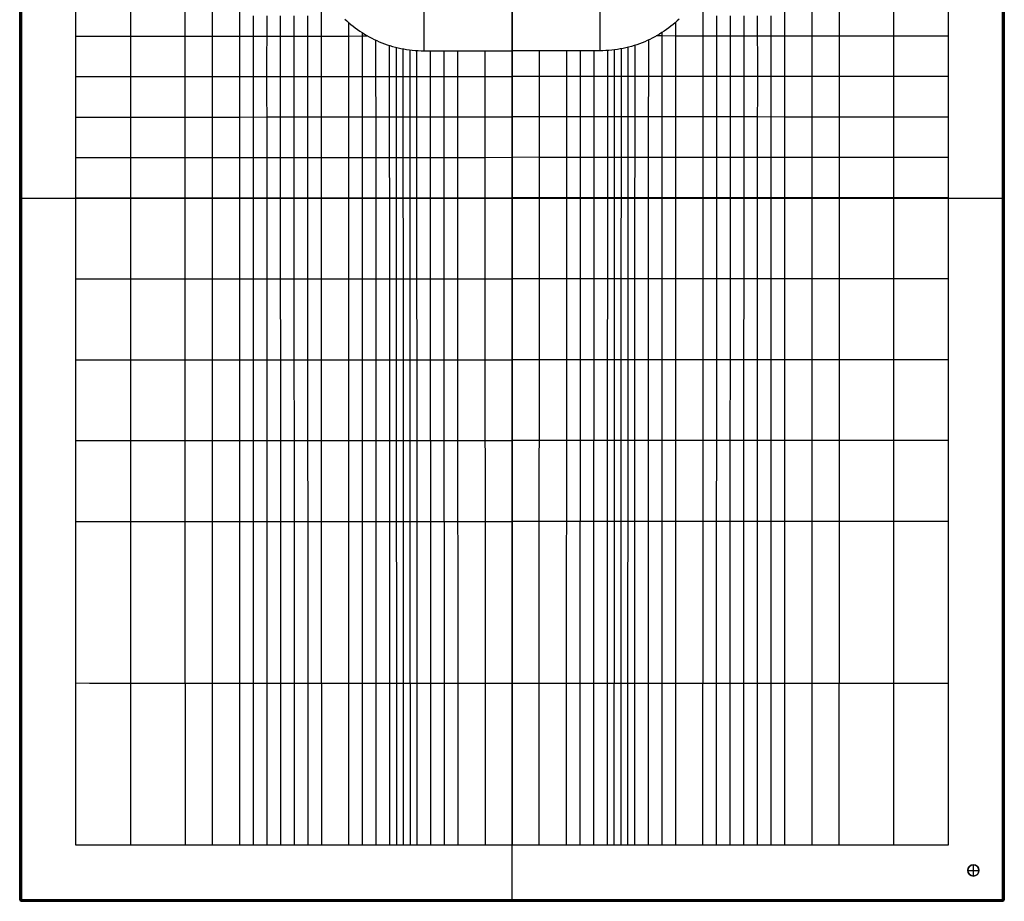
# Model space of a CAD drawing. Extents: x 0 to 700, y -500 to 500.
# Tile 1 of 3: x 0 to 700, y -500 to 127. Entities that reach past the tile are written whole.
import ezdxf

# ---------------------------------------------------------------- set-up
doc = ezdxf.new("R2010")
doc.units = 0
doc.header["$MEASUREMENT"] = 0
doc.layers.add('1', color=18, linetype='CONTINUOUS')

msp = doc.modelspace()

# ---------------------------------------------------------------- linework, layer by layer
at = {"layer": '1', "color": 111}
for p, q in [((0.01, 498.99, -1.99), (0.01, -498.99, -1.99)), ((0.01, 498.99, -2), (0.01, -498.99, -2)), ((0.14, -498.86, 13.51), (0.14, 498.86, 13.51)), ((0.28, -498.72, 29.01), (0.28, 498.72, 29.01)), ((1.01, 498.99, -3), (1.01, -498.99, -3)), ((1.28, 498.72, 30), (1.28, -498.72, 30)), ((698.72, -498.72, 30), (698.72, 498.72, 30)), ((698.99, -498.99, -3), (698.99, 498.99, -3)), ((699.72, 498.72, 29.01), (699.72, -498.72, 29.01)), ((699.86, 498.86, 13.51), (699.86, -498.86, 13.51)), ((699.99, -498.99, -1.99), (699.99, 498.99, -1.99)), ((699.99, -498.99, -2), (699.99, 498.99, -2)), ((40, -460, 30), (40, 460, 30)), ((660, 460, 30), (660, -460, 30)), ((350, -498.99, -3), (350, 204.09, -3)), ((287.48, 104.85, 18.81), (287.48, 184.85, 17.22)), ((350, 184.85, 17.22), (350, 104.85, 18.81)), ((412.52, 184.85, 17.22), (412.52, 104.85, 18.81)), ((287.48, 104.85, 18.81), (350, 104.85, 18.81)), ((330.62, 104.85, 18.81), (330.83, -460, 30)), ((412.52, 104.85, 18.81), (350, 104.85, 18.81)), ((350, 104.85, 18.81), (350, -460, 30)), ((369.38, 104.85, 18.81), (369.17, -460, 30)), ((0.01, 0, -1.99), (0.28, 0, 29.01)), ((1.01, 0, -3), (698.99, 0, -3)), ((660, 0, 30), (698.72, 0, 30)), ((1.28, 0, 30), (40, 0, 30)), ((699.99, 0, -1.99), (699.72, 0, 29.01)), ((350, -460, 30), (40, -460, 30)), ((660, -460, 30), (350, -460, 30)), ((350, -498.72, 30), (350, -460, 30)), ((678, -482, 7), (678, -474, 7)), ((678, -474, -3), (678, -474, 7)), ((674, -478, 7), (682, -478, 7)), ((674, -478, -3), (674, -478, 7)), ((678, -482, -3), (678, -482, 7)), ((682, -478, -3), (682, -478, 7)), ((0.01, -498.99, -1.99), (0.28, -498.72, 29.01)), ((1.01, -498.99, -3), (698.99, -498.99, -3)), ((1.28, -499.72, 29.01), (1.01, -499.99, -1.99)), ((1.01, -499.99, -1.99), (698.99, -499.99, -1.99)), ((1.01, -499.99, -2), (698.99, -499.99, -2)), ((1.14, -499.86, 13.51), (698.86, -499.86, 13.51)), ((1.28, -498.72, 30), (698.72, -498.72, 30)), ((698.72, -499.72, 29.01), (1.28, -499.72, 29.01)), ((350, -499.72, 29.01), (350, -499.99, -1.99)), ((698.99, -499.99, -1.99), (698.72, -499.72, 29.01)), ((698.99, -499.99, -1.99), (698.72, -499.72, 29.01)), ((699.72, -498.72, 29.01), (699.99, -498.99, -1.99))]:
    msp.add_line(p, q, dxfattribs=at)
for points in [[(78.75, 460, 30), (78.74, 431.47, 29.5), (78.74, 402.74, 29.03), (78.74, 388.37, 28.83), (78.74, 374, 28.64), (78.74, 359.63, 28.48), (78.74, 338.08, 28.29), (78.74, 316.52, 28.16), (78.74, 287.77, 28.07), (78.75, 259.01, 28.04), (78.74, 115.19, 27.98), (78.73, 86.43, 28), (78.73, 57.66, 28.04), (78.73, 28.9, 28.1), (78.73, 0.13, 28.19), (78.73, -57.39, 28.41), (78.74, -229.96, 29.12), (78.76, -460, 30)], [(117.52, 459.99, 30), (117.51, 431.46, 28.99), (117.5, 417.1, 28.5), (117.5, 402.74, 28.03), (117.49, 388.38, 27.59), (117.49, 374.02, 27.2), (117.48, 359.66, 26.86), (117.48, 345.29, 26.58), (117.48, 330.93, 26.37), (117.48, 316.56, 26.23), (117.48, 302.18, 26.14), (117.49, 287.81, 26.09), (117.49, 259.06, 26.05), (117.49, 172.76, 26), (117.48, 115.22, 25.96), (117.48, 86.45, 25.99), (117.47, 57.69, 26.09), (117.47, 28.92, 26.24), (117.47, 0.15, 26.43), (117.48, -57.38, 26.89), (117.5, -172.44, 27.83), (117.51, -229.97, 28.28), (117.54, -460, 30)], [(582.48, 459.99, 30), (582.49, 431.46, 28.99), (582.5, 417.1, 28.5), (582.5, 402.74, 28.03), (582.51, 388.38, 27.59), (582.51, 374.02, 27.2), (582.52, 359.66, 26.86), (582.52, 345.29, 26.58), (582.52, 330.93, 26.37), (582.52, 316.56, 26.23), (582.52, 302.18, 26.14), (582.51, 287.81, 26.09), (582.51, 259.06, 26.05), (582.51, 172.76, 26), (582.52, 115.22, 25.96), (582.52, 86.45, 25.99), (582.53, 57.69, 26.09), (582.53, 28.92, 26.24), (582.53, 0.15, 26.43), (582.52, -57.38, 26.89), (582.5, -172.44, 27.83), (582.49, -229.97, 28.28), (582.46, -460, 30)], [(621.25, 460, 30), (621.26, 431.47, 29.5), (621.26, 402.74, 29.03), (621.26, 388.37, 28.83), (621.26, 374, 28.64), (621.26, 359.63, 28.48), (621.26, 338.08, 28.29), (621.26, 316.52, 28.16), (621.26, 287.77, 28.07), (621.25, 259.01, 28.04), (621.26, 115.19, 27.98), (621.27, 86.43, 28), (621.27, 57.66, 28.04), (621.27, 28.9, 28.1), (621.27, 0.13, 28.19), (621.27, -57.39, 28.41), (621.26, -229.96, 29.12), (621.24, -460, 30)], [(214.32, 150.16, 20.86), (214.32, 129.68, 20.85), (214.32, 115.29, 20.9), (214.32, 100.9, 21.01), (214.32, 86.52, 21.17), (214.33, 72.13, 21.37), (214.33, 57.74, 21.61), (214.34, 28.97, 22.12), (214.38, -57.35, 23.71), (214.4, -114.9, 24.69), (214.41, -172.44, 25.62), (214.43, -229.99, 26.52), (214.49, -460, 30)], [(485.68, 150.16, 20.86), (485.68, 129.68, 20.85), (485.68, 115.29, 20.9), (485.68, 100.9, 21.01), (485.68, 86.52, 21.17), (485.67, 72.13, 21.37), (485.67, 57.74, 21.61), (485.66, 28.97, 22.12), (485.62, -57.35, 23.71), (485.6, -114.9, 24.69), (485.59, -172.44, 25.62), (485.57, -229.99, 26.52), (485.51, -460, 30)], [(136.85, 144.01, 24.95), (136.85, 115.24, 24.94), (136.85, 86.47, 25), (136.84, 57.7, 25.13), (136.85, 28.93, 25.33), (136.85, 0.16, 25.59), (136.88, -172.44, 27.33), (136.89, -229.97, 27.88), (136.93, -460, 30)], [(156.22, 144.02, 23.92), (156.22, 115.25, 23.92), (156.22, 100.87, 23.95), (156.21, 86.48, 24), (156.21, 72.1, 24.08), (156.21, 57.71, 24.19), (156.22, 28.94, 24.45), (156.22, 0.17, 24.77), (156.25, -114.91, 26.18), (156.26, -172.44, 26.85), (156.27, -229.98, 27.5), (156.3, -345.04, 28.76), (156.32, -460, 30)], [(543.78, 144.02, 23.92), (543.78, 115.25, 23.92), (543.78, 100.87, 23.95), (543.79, 86.48, 24), (543.79, 72.1, 24.08), (543.79, 57.71, 24.19), (543.78, 28.94, 24.45), (543.78, 0.17, 24.77), (543.75, -114.91, 26.18), (543.74, -172.44, 26.85), (543.73, -229.98, 27.5), (543.7, -345.04, 28.76), (543.68, -460, 30)], [(563.15, 144.01, 24.95), (563.15, 115.24, 24.94), (563.15, 86.47, 25), (563.16, 57.7, 25.13), (563.15, 28.93, 25.33), (563.15, 0.16, 25.59), (563.12, -172.44, 27.33), (563.11, -229.97, 27.88), (563.07, -460, 30)], [(165.9, 129.64, 23.4), (165.9, 115.26, 23.41), (165.9, 100.87, 23.44), (165.9, 86.49, 23.51), (165.9, 72.1, 23.6), (165.9, 57.72, 23.73), (165.9, 28.94, 24.03), (165.91, 0.17, 24.38), (165.94, -114.91, 25.9), (165.95, -172.44, 26.63), (165.97, -229.98, 27.32), (165.99, -345.04, 28.67), (166.01, -460, 30)], [(175.59, 129.65, 22.88), (175.59, 115.26, 22.9), (175.58, 100.88, 22.94), (175.58, 86.49, 23.02), (175.58, 72.11, 23.13), (175.59, 57.72, 23.27), (175.59, 28.95, 23.61), (175.6, 0.18, 24), (175.63, -114.91, 25.64), (175.65, -172.44, 26.41), (175.66, -229.98, 27.15), (175.69, -345.05, 28.59), (175.71, -460, 30)], [(185.27, 129.66, 22.37), (185.27, 115.27, 22.39), (185.27, 100.89, 22.45), (185.27, 86.5, 22.54), (185.27, 72.11, 22.67), (185.27, 57.73, 22.83), (185.28, 28.96, 23.21), (185.29, 0.18, 23.64), (185.3, -57.36, 24.53), (185.32, -114.9, 25.39), (185.34, -172.44, 26.2), (185.35, -229.98, 26.98), (185.38, -345.05, 28.5), (185.4, -460, 30)], [(194.95, 129.66, 21.86), (194.95, 115.28, 21.88), (194.95, 100.89, 21.96), (194.95, 86.51, 22.07), (194.95, 72.12, 22.22), (194.96, 57.73, 22.4), (194.96, 28.96, 22.83), (194.99, -57.36, 24.24), (195.01, -114.9, 25.14), (195.03, -172.44, 26), (195.05, -229.98, 26.82), (195.1, -460, 30)], [(204.64, 129.67, 21.35), (204.64, 115.28, 21.39), (204.64, 100.9, 21.48), (204.64, 86.51, 21.61), (204.64, 72.13, 21.79), (204.64, 57.74, 21.99), (204.65, 28.97, 22.46), (204.68, -57.36, 23.97), (204.7, -114.9, 24.91), (204.72, -172.44, 25.8), (204.74, -229.98, 26.66), (204.79, -460, 30)], [(231.13, 127.39, 20.03), (232.56, 126.06, 19.97), (234.03, 124.76, 19.91), (235.52, 123.49, 19.85), (237.05, 122.26, 19.79), (238.61, 121.07, 19.73), (240.2, 119.91, 19.68), (241.81, 118.79, 19.62), (243.45, 117.71, 19.56), (245.12, 116.67, 19.51), (246.82, 115.66, 19.45), (248.54, 114.7, 19.4), (250.29, 113.78, 19.35), (252.07, 112.9, 19.3), (253.86, 112.06, 19.25), (255.68, 111.26, 19.21), (257.53, 110.51, 19.16), (259.39, 109.8, 19.12), (261.28, 109.14, 19.08), (263.19, 108.52, 19.04), (265.12, 107.94, 19.01), (267.06, 107.42, 18.97), (269.03, 106.94, 18.94), (271.02, 106.51, 18.92), (273.02, 106.12, 18.89), (275.04, 105.79, 18.87), (277.08, 105.5, 18.85), (279.13, 105.27, 18.83), (281.19, 105.09, 18.82), (283.28, 104.95, 18.81), (285.37, 104.87, 18.81), (287.48, 104.85, 18.81)], [(468.87, 127.39, 20.03), (467.44, 126.06, 19.97), (465.97, 124.76, 19.91), (464.48, 123.49, 19.85), (462.95, 122.26, 19.79), (461.39, 121.07, 19.73), (459.8, 119.91, 19.68), (458.19, 118.79, 19.62), (456.55, 117.71, 19.56), (454.88, 116.67, 19.51), (453.18, 115.66, 19.45), (451.46, 114.7, 19.4), (449.71, 113.78, 19.35), (447.93, 112.9, 19.3), (446.14, 112.06, 19.25), (444.32, 111.26, 19.21), (442.47, 110.51, 19.16), (440.61, 109.8, 19.12), (438.72, 109.14, 19.08), (436.81, 108.52, 19.04), (434.88, 107.94, 19.01), (432.94, 107.42, 18.97), (430.97, 106.94, 18.94), (428.98, 106.51, 18.92), (426.98, 106.12, 18.89), (424.96, 105.79, 18.87), (422.92, 105.5, 18.85), (420.87, 105.27, 18.83), (418.81, 105.09, 18.82), (416.72, 104.95, 18.81), (414.63, 104.87, 18.81), (412.52, 104.85, 18.81)], [(495.36, 129.67, 21.35), (495.36, 115.28, 21.39), (495.36, 100.9, 21.48), (495.36, 86.51, 21.61), (495.36, 72.13, 21.79), (495.36, 57.74, 21.99), (495.35, 28.97, 22.46), (495.32, -57.36, 23.97), (495.3, -114.9, 24.91), (495.28, -172.44, 25.8), (495.26, -229.98, 26.66), (495.21, -460, 30)], [(505.05, 129.66, 21.86), (505.05, 115.28, 21.88), (505.05, 100.89, 21.96), (505.05, 86.51, 22.07), (505.05, 72.12, 22.22), (505.04, 57.73, 22.4), (505.04, 28.96, 22.83), (505.01, -57.36, 24.24), (504.99, -114.9, 25.14), (504.97, -172.44, 26), (504.95, -229.98, 26.82), (504.9, -460, 30)], [(514.73, 129.66, 22.37), (514.73, 115.27, 22.39), (514.73, 100.89, 22.45), (514.73, 86.5, 22.54), (514.73, 72.11, 22.67), (514.73, 57.73, 22.83), (514.72, 28.96, 23.21), (514.71, 0.18, 23.64), (514.7, -57.36, 24.53), (514.68, -114.9, 25.39), (514.66, -172.44, 26.2), (514.65, -229.98, 26.98), (514.62, -345.05, 28.5), (514.6, -460, 30)], [(524.41, 129.65, 22.88), (524.41, 115.26, 22.9), (524.42, 100.88, 22.94), (524.42, 86.49, 23.02), (524.42, 72.11, 23.13), (524.41, 57.72, 23.27), (524.41, 28.95, 23.61), (524.4, 0.18, 24), (524.37, -114.91, 25.64), (524.35, -172.44, 26.41), (524.34, -229.98, 27.15), (524.31, -345.05, 28.59), (524.29, -460, 30)], [(534.1, 129.64, 23.4), (534.1, 115.26, 23.41), (534.1, 100.87, 23.44), (534.1, 86.49, 23.51), (534.1, 72.1, 23.6), (534.1, 57.72, 23.73), (534.1, 28.94, 24.03), (534.09, 0.17, 24.38), (534.06, -114.91, 25.9), (534.05, -172.44, 26.63), (534.03, -229.98, 27.32), (534.01, -345.04, 28.67), (533.99, -460, 30)], [(233.69, 125.05, 19.93), (233.69, 115.3, 19.99), (233.69, 100.92, 20.15), (233.69, 86.53, 20.37), (233.7, 72.14, 20.63), (233.7, 57.75, 20.91), (233.73, 0.2, 22.12), (233.75, -28.57, 22.7), (233.76, -57.35, 23.25), (233.78, -114.9, 24.3), (233.8, -172.44, 25.29), (233.82, -229.99, 26.25), (233.88, -460, 30)], [(466.31, 125.05, 19.93), (466.31, 115.3, 19.99), (466.31, 100.92, 20.15), (466.31, 86.53, 20.37), (466.3, 72.14, 20.63), (466.3, 57.75, 20.91), (466.27, 0.2, 22.12), (466.25, -28.57, 22.7), (466.24, -57.35, 23.25), (466.22, -114.9, 24.3), (466.2, -172.44, 25.29), (466.18, -229.99, 26.25), (466.12, -460, 30)], [(40, 115.16, 30), (136.85, 115.24, 24.94), (194.95, 115.28, 21.88), (214.32, 115.29, 20.9), (224, 115.3, 20.43), (233.69, 115.3, 19.99), (243.37, 115.31, 19.59), (247.43, 115.31, 19.43)], [(243.37, 117.76, 19.57), (243.38, 100.92, 19.78), (243.38, 86.53, 20.02), (243.39, 72.15, 20.31), (243.42, 0.21, 21.89), (243.44, -28.57, 22.48), (243.45, -57.34, 23.05), (243.47, -114.9, 24.12), (243.49, -172.44, 25.14), (243.51, -229.99, 26.13), (243.57, -460, 30)], [(253.06, 112.42, 19.27), (253.07, 99.48, 19.47), (253.07, 86.54, 19.72), (253.08, 57.77, 20.37), (253.1, 28.99, 21.04), (253.11, 0.21, 21.68), (253.13, -28.56, 22.29), (253.14, -57.34, 22.87), (253.16, -114.89, 23.96), (253.19, -172.44, 25), (253.24, -345.07, 28.01), (253.27, -460, 30)], [(446.94, 112.42, 19.27), (446.93, 99.48, 19.47), (446.93, 86.54, 19.72), (446.92, 57.77, 20.37), (446.9, 28.99, 21.04), (446.89, 0.21, 21.68), (446.87, -28.56, 22.29), (446.86, -57.34, 22.87), (446.84, -114.89, 23.96), (446.81, -172.44, 25), (446.76, -345.07, 28.01), (446.73, -460, 30)], [(660, 115.16, 30), (563.15, 115.24, 24.94), (505.05, 115.28, 21.88), (485.68, 115.29, 20.9), (476, 115.3, 20.43), (466.31, 115.3, 19.99), (456.63, 115.31, 19.59), (452.57, 115.31, 19.43)], [(456.63, 117.76, 19.57), (456.62, 100.92, 19.78), (456.62, 86.53, 20.02), (456.61, 72.15, 20.31), (456.58, 0.21, 21.89), (456.56, -28.57, 22.48), (456.55, -57.34, 23.05), (456.53, -114.9, 24.12), (456.51, -172.44, 25.14), (456.49, -229.99, 26.13), (456.43, -460, 30)], [(262.76, 108.66, 19.05), (262.76, 97.6, 19.25), (262.76, 86.55, 19.48), (262.79, 28.99, 20.85), (262.81, 0.22, 21.5), (262.82, -28.56, 22.12), (262.83, -57.34, 22.7), (262.86, -114.89, 23.81), (262.88, -172.44, 24.87), (262.93, -345.08, 27.96), (262.96, -460, 30)], [(267.6, 107.28, 18.96), (267.6, 96.92, 19.16), (267.61, 86.55, 19.39), (267.64, 29, 20.77), (267.65, 0.22, 21.42), (267.67, -28.56, 22.04), (267.68, -57.34, 22.63), (267.7, -114.89, 23.74), (267.72, -172.44, 24.81), (267.78, -345.08, 27.94), (267.81, -460, 30)], [(272.45, 106.23, 18.9), (272.45, 96.39, 19.09), (272.45, 86.55, 19.31), (272.48, 29, 20.7), (272.5, 0.22, 21.35), (272.51, -28.56, 21.97), (272.53, -57.34, 22.56), (272.55, -114.89, 23.68), (272.59, -229.99, 25.81), (272.66, -460, 30)], [(277.3, 105.48, 18.85), (277.3, 96.02, 19.04), (277.3, 86.55, 19.26), (277.33, 29, 20.64), (277.35, 0.22, 21.28), (277.36, -28.56, 21.9), (277.37, -57.33, 22.49), (277.4, -114.89, 23.62), (277.44, -229.99, 25.77), (277.51, -460, 30)], [(282.14, 105.02, 18.82), (282.15, 86.56, 19.22), (282.18, 29.01, 20.58), (282.19, 0.23, 21.22), (282.21, -28.55, 21.84), (282.22, -57.33, 22.43), (282.24, -114.89, 23.56), (282.29, -229.99, 25.73), (282.35, -460, 30)], [(417.86, 105.02, 18.82), (417.85, 86.56, 19.22), (417.82, 29.01, 20.58), (417.81, 0.23, 21.22), (417.79, -28.55, 21.84), (417.78, -57.33, 22.43), (417.76, -114.89, 23.56), (417.71, -229.99, 25.73), (417.65, -460, 30)], [(422.7, 105.48, 18.85), (422.7, 96.02, 19.04), (422.7, 86.55, 19.26), (422.67, 29, 20.64), (422.65, 0.22, 21.28), (422.64, -28.56, 21.9), (422.63, -57.33, 22.49), (422.6, -114.89, 23.62), (422.56, -229.99, 25.77), (422.49, -460, 30)], [(427.55, 106.23, 18.9), (427.55, 96.39, 19.09), (427.55, 86.55, 19.31), (427.52, 29, 20.7), (427.5, 0.22, 21.35), (427.49, -28.56, 21.97), (427.47, -57.34, 22.56), (427.45, -114.89, 23.68), (427.41, -229.99, 25.81), (427.34, -460, 30)], [(432.4, 107.28, 18.96), (432.4, 96.92, 19.16), (432.39, 86.55, 19.39), (432.36, 29, 20.77), (432.35, 0.22, 21.42), (432.33, -28.56, 22.04), (432.32, -57.34, 22.63), (432.3, -114.89, 23.74), (432.28, -172.44, 24.81), (432.22, -345.08, 27.94), (432.19, -460, 30)], [(437.24, 108.66, 19.05), (437.24, 97.6, 19.25), (437.24, 86.55, 19.48), (437.21, 28.99, 20.85), (437.19, 0.22, 21.5), (437.18, -28.56, 22.12), (437.17, -57.34, 22.7), (437.14, -114.89, 23.81), (437.12, -172.44, 24.87), (437.07, -345.08, 27.96), (437.04, -460, 30)], [(291.84, 104.85, 18.8), (291.84, 86.56, 19.19), (291.87, 29.01, 20.49), (291.89, 0.23, 21.12), (291.9, -28.55, 21.73), (291.91, -57.33, 22.32), (291.94, -114.89, 23.45), (291.98, -229.99, 25.66), (292.05, -460, 30)], [(301.53, 104.85, 18.81), (301.55, 57.79, 19.79), (301.58, 0.24, 21.04), (301.61, -57.33, 22.23), (301.63, -114.88, 23.37), (301.71, -345.09, 27.8), (301.75, -460, 30)], [(398.47, 104.85, 18.81), (398.45, 57.79, 19.79), (398.42, 0.24, 21.04), (398.39, -57.33, 22.23), (398.37, -114.88, 23.37), (398.29, -345.09, 27.8), (398.25, -460, 30)], [(408.16, 104.85, 18.8), (408.16, 86.56, 19.19), (408.13, 29.01, 20.49), (408.11, 0.23, 21.12), (408.1, -28.55, 21.73), (408.09, -57.33, 22.32), (408.06, -114.89, 23.45), (408.02, -229.99, 25.66), (407.95, -460, 30)], [(40, 86.4, 30), (156.21, 86.48, 24), (185.27, 86.5, 22.54), (204.64, 86.51, 21.61), (214.32, 86.52, 21.17), (224.01, 86.52, 20.76), (233.69, 86.53, 20.37), (243.38, 86.53, 20.02), (253.07, 86.54, 19.72), (262.76, 86.55, 19.48), (272.45, 86.55, 19.31), (282.15, 86.56, 19.22), (291.84, 86.56, 19.19), (350, 86.61, 19.17)], [(660, 86.4, 30), (543.79, 86.48, 24), (514.73, 86.5, 22.54), (495.36, 86.51, 21.61), (485.68, 86.52, 21.17), (475.99, 86.52, 20.76), (466.31, 86.53, 20.37), (456.62, 86.53, 20.02), (446.93, 86.54, 19.72), (437.24, 86.55, 19.48), (427.55, 86.55, 19.31), (417.85, 86.56, 19.22), (408.16, 86.56, 19.19), (350, 86.61, 19.17)], [(40, 57.64, 30), (117.47, 57.69, 26.09), (156.21, 57.71, 24.19), (175.59, 57.72, 23.27), (194.96, 57.73, 22.4), (204.64, 57.74, 21.99), (214.33, 57.74, 21.61), (224.02, 57.75, 21.24), (233.7, 57.75, 20.91), (243.39, 57.76, 20.62), (253.08, 57.77, 20.37), (262.78, 57.77, 20.17), (272.47, 57.78, 20.01), (282.16, 57.78, 19.91), (291.86, 57.79, 19.84), (311.25, 57.8, 19.77), (350, 57.83, 19.74)], [(660, 57.64, 30), (582.53, 57.69, 26.09), (543.79, 57.71, 24.19), (524.41, 57.72, 23.27), (505.04, 57.73, 22.4), (495.36, 57.74, 21.99), (485.67, 57.74, 21.61), (475.98, 57.75, 21.24), (466.3, 57.75, 20.91), (456.61, 57.76, 20.62), (446.92, 57.77, 20.37), (437.22, 57.77, 20.17), (427.53, 57.78, 20.01), (417.84, 57.78, 19.91), (408.14, 57.79, 19.84), (388.75, 57.8, 19.77), (350, 57.83, 19.74)], [(40, 28.88, 30), (78.73, 28.9, 28.1), (117.47, 28.92, 26.24), (136.85, 28.93, 25.33), (165.9, 28.94, 24.03), (185.28, 28.96, 23.21), (204.65, 28.97, 22.46), (214.34, 28.97, 22.12), (224.03, 28.97, 21.8), (233.72, 28.98, 21.52), (243.41, 28.98, 21.26), (253.1, 28.99, 21.04), (267.64, 29, 20.77), (282.18, 29.01, 20.58), (291.87, 29.01, 20.49), (311.26, 29.02, 20.37), (330.65, 29.03, 20.32), (350, 29.05, 20.31)], [(660, 28.88, 30), (621.27, 28.9, 28.1), (582.53, 28.92, 26.24), (563.15, 28.93, 25.33), (534.1, 28.94, 24.03), (514.72, 28.96, 23.21), (495.35, 28.97, 22.46), (485.66, 28.97, 22.12), (475.97, 28.97, 21.8), (466.28, 28.98, 21.52), (456.59, 28.98, 21.26), (446.9, 28.99, 21.04), (432.36, 29, 20.77), (417.82, 29.01, 20.58), (408.13, 29.01, 20.49), (388.74, 29.02, 20.37), (369.35, 29.03, 20.32), (350, 29.05, 20.31)], [(40, 0.12, 30), (78.73, 0.13, 28.19), (117.47, 0.15, 26.43), (136.85, 0.16, 25.59), (156.22, 0.17, 24.77), (175.6, 0.18, 24), (194.97, 0.19, 23.29), (204.66, 0.19, 22.97), (214.35, 0.2, 22.66), (224.04, 0.2, 22.38), (233.73, 0.2, 22.12), (243.42, 0.21, 21.89), (253.11, 0.21, 21.68), (267.65, 0.22, 21.42), (282.19, 0.23, 21.22), (291.89, 0.23, 21.12), (311.28, 0.24, 20.98), (330.66, 0.25, 20.9), (350.01, 0.26, 20.88)], [(660, 0.12, 30), (621.27, 0.13, 28.19), (582.53, 0.15, 26.43), (563.15, 0.16, 25.59), (543.78, 0.17, 24.77), (524.4, 0.18, 24), (505.03, 0.19, 23.29), (495.34, 0.19, 22.97), (485.65, 0.2, 22.66), (475.96, 0.2, 22.38), (466.27, 0.2, 22.12), (456.58, 0.21, 21.89), (446.89, 0.21, 21.68), (432.35, 0.22, 21.42), (417.81, 0.23, 21.22), (408.11, 0.23, 21.12), (388.72, 0.24, 20.98), (369.34, 0.25, 20.9), (349.99, 0.26, 20.88)], [(40, -57.4, 30), (78.73, -57.39, 28.41), (98.1, -57.39, 27.64), (117.48, -57.38, 26.89), (136.86, -57.38, 26.16), (156.24, -57.37, 25.48), (175.61, -57.37, 24.83), (194.99, -57.36, 24.24), (214.38, -57.35, 23.71), (233.76, -57.35, 23.25), (253.14, -57.34, 22.87), (272.53, -57.34, 22.56), (291.91, -57.33, 22.32), (311.3, -57.32, 22.15), (330.69, -57.31, 22.06), (350.01, -57.3, 22.02)], [(660, -57.4, 30), (621.27, -57.39, 28.41), (601.9, -57.39, 27.64), (582.52, -57.38, 26.89), (563.14, -57.38, 26.16), (543.76, -57.37, 25.48), (524.39, -57.37, 24.83), (505.01, -57.36, 24.24), (485.62, -57.35, 23.71), (466.24, -57.35, 23.25), (446.86, -57.34, 22.87), (427.47, -57.34, 22.56), (408.09, -57.33, 22.32), (388.7, -57.32, 22.15), (369.31, -57.31, 22.06), (349.99, -57.3, 22.02)], [(40, -114.92, 30), (78.73, -114.92, 28.65), (117.49, -114.91, 27.37), (136.87, -114.91, 26.76), (165.94, -114.91, 25.9), (185.32, -114.9, 25.39), (204.7, -114.9, 24.91), (214.4, -114.9, 24.69), (233.78, -114.9, 24.3), (253.16, -114.89, 23.96), (272.55, -114.89, 23.68), (291.94, -114.89, 23.45), (311.32, -114.88, 23.29), (330.71, -114.87, 23.2), (350.01, -114.87, 23.16)], [(660, -114.92, 30), (621.27, -114.92, 28.65), (582.51, -114.91, 27.37), (563.13, -114.91, 26.76), (534.06, -114.91, 25.9), (514.68, -114.9, 25.39), (495.3, -114.9, 24.91), (485.6, -114.9, 24.69), (466.22, -114.9, 24.3), (446.84, -114.89, 23.96), (427.45, -114.89, 23.68), (408.06, -114.89, 23.45), (388.68, -114.88, 23.29), (369.29, -114.87, 23.2), (349.99, -114.87, 23.16)], [(40, -172.44, 30), (78.73, -172.44, 28.89), (117.5, -172.44, 27.83), (136.88, -172.44, 27.33), (165.95, -172.44, 26.63), (195.03, -172.44, 26), (214.41, -172.44, 25.62), (233.8, -172.44, 25.29), (253.19, -172.44, 25), (277.42, -172.44, 24.7), (301.65, -172.44, 24.48), (311.35, -172.44, 24.42), (330.73, -172.43, 24.33), (350.01, -172.43, 24.3)], [(660, -172.44, 30), (621.27, -172.44, 28.89), (582.5, -172.44, 27.83), (563.12, -172.44, 27.33), (534.05, -172.44, 26.63), (504.97, -172.44, 26), (485.59, -172.44, 25.62), (466.2, -172.44, 25.29), (446.81, -172.44, 25), (422.58, -172.44, 24.7), (398.35, -172.44, 24.48), (388.65, -172.44, 24.42), (369.27, -172.43, 24.33), (349.99, -172.43, 24.3)], [(40, -229.96, 30), (78.74, -229.96, 29.12), (117.51, -229.97, 28.28), (156.27, -229.98, 27.5), (185.35, -229.98, 26.98), (214.43, -229.99, 26.52), (243.51, -229.99, 26.13), (272.59, -229.99, 25.81), (291.98, -229.99, 25.66), (311.37, -229.99, 25.54), (330.76, -229.99, 25.47), (350.01, -229.99, 25.44)], [(660, -229.96, 30), (621.26, -229.96, 29.12), (582.49, -229.97, 28.28), (543.73, -229.98, 27.5), (514.65, -229.98, 26.98), (485.57, -229.99, 26.52), (456.49, -229.99, 26.13), (427.41, -229.99, 25.81), (408.02, -229.99, 25.66), (388.63, -229.99, 25.54), (369.24, -229.99, 25.47), (349.99, -229.99, 25.44)]]:
    msp.add_polyline3d(points, dxfattribs=at)
msp.add_circle((678, -478, 2), 4, dxfattribs=at)
at = {"layer": '1', "color": 111, "extrusion": (0.992934, -0.001976, -0.118652)}
msp.add_arc((-7010.78, -342456.28, 306.59), 342585.78, 88.8097581, 88.9042449, dxfattribs=at)
at = {"layer": '1', "color": 111, "extrusion": (0.992934, 0.001976, 0.118652)}
msp.add_arc((-7012.17, -342539.33, 388.46), 342585.78, 88.8097581, 88.9042449, dxfattribs=at)
at = {"layer": '1', "color": 111, "extrusion": (-2.22045e-16, 1, 0)}
for centre, start, end in [((-1.01, -2), 270, 0.5), ((-1.28, 29), 0.5, 90)]:
    msp.add_arc(centre, 1, start, end, dxfattribs=at)
at = {"layer": '1', "color": 111, "extrusion": (0, 1, 0)}
for centre, start, end in [((-698.72, 29), 90, 179.5), ((-698.99, -2), 179.5, 270)]:
    msp.add_arc(centre, 1, start, end, dxfattribs=at)
at = {"layer": '1', "color": 111, "extrusion": (0.000265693, 0.999926, -0.012163)}
msp.add_arc((-395.18, 27262.3, -345.32), 27238.82, 270.094844, 270.746941, dxfattribs=at)
at = {"layer": '1', "color": 111, "extrusion": (-0.000265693, 0.999926, -0.012163)}
msp.add_arc((-304.82, 27262.3, -345.51), 27238.82, 269.253059, 269.905156, dxfattribs=at)
at = {"layer": '1', "color": 111}
for centre, radius, start, end in [((678, -478, 7), 4, 0, 180), ((678, -478, -3), 4, 0, 180), ((678, -478, 7), 4, 180, 0), ((678, -478, -3), 4, 180, 0), ((1.01, -498.99, -2), 1, 180, 270), ((698.99, -498.99, -2), 1, 270, 0)]:
    msp.add_arc(centre, radius, start, end, dxfattribs=at)
at = {"layer": '1', "color": 111, "extrusion": (0.008726, 0.008726, 0.999924)}
for centre in [(1.03, -498.95, -6.35), (1.03, -498.95, 9.16), (1.03, -498.95, 24.66)]:
    msp.add_arc(centre, 1, 180, 269.99564, dxfattribs=at)
at = {"layer": '1', "color": 111, "extrusion": (5.15063e-12, 1, 9.10684e-12)}
msp.add_arc((-1.01, -2, -498.99), 1, 270, 0.5, dxfattribs=at)
at = {"layer": '1', "color": 111, "extrusion": (5.05887e-12, 1, -1.00921e-11)}
msp.add_arc((-1.28, 29, -498.72), 1, 0.5, 90, dxfattribs=at)
at = {"layer": '1', "color": 111, "extrusion": (1, -1.00855e-13, -4.80293e-14)}
msp.add_arc((-498.99, -2, 1.01), 1, 179.5, 270, dxfattribs=at)
at = {"layer": '1', "color": 111, "extrusion": (1, -1.32275e-13, 5.72697e-13)}
msp.add_arc((-498.72, 29, 1.28), 1, 90, 179.5, dxfattribs=at)
at = {"layer": '1', "color": 111, "extrusion": (1, 0, 0)}
for centre, start, end in [((-498.72, 29, 350), 90, 179.5), ((-498.99, -2, 350), 179.5, 270)]:
    msp.add_arc(centre, 1, start, end, dxfattribs=at)
at = {"layer": '1', "color": 111, "extrusion": (-0.008726, 0.008726, 0.999924)}
for centre, end in [((698.95, -498.9, 18.55), 360), ((698.95, -498.9, 3.05), 0), ((698.95, -498.9, -12.45), 0)]:
    msp.add_arc(centre, 1, 270.00436, end, dxfattribs=at)
at = {"layer": '1', "color": 111, "extrusion": (1, -4.5473e-13, 1.4909e-12)}
msp.add_arc((-498.72, 29, 698.72), 1, 90, 179.5, dxfattribs=at)
at = {"layer": '1', "color": 111, "extrusion": (-3.95887e-13, 1, -6.28732e-13)}
msp.add_arc((-698.72, 29, -498.72), 1, 90, 179.5, dxfattribs=at)
at = {"layer": '1', "color": 111, "extrusion": (2.84206e-13, 1, -2.25385e-13)}
msp.add_arc((-698.99, -2, -498.99), 1, 179.5, 270, dxfattribs=at)
at = {"layer": '1', "color": 111, "extrusion": (1, 1.11716e-13, -1.14662e-13)}
msp.add_arc((-498.99, -2, 698.99), 1, 179.5, 270, dxfattribs=at)

doc.saveas('drawing.dxf')
